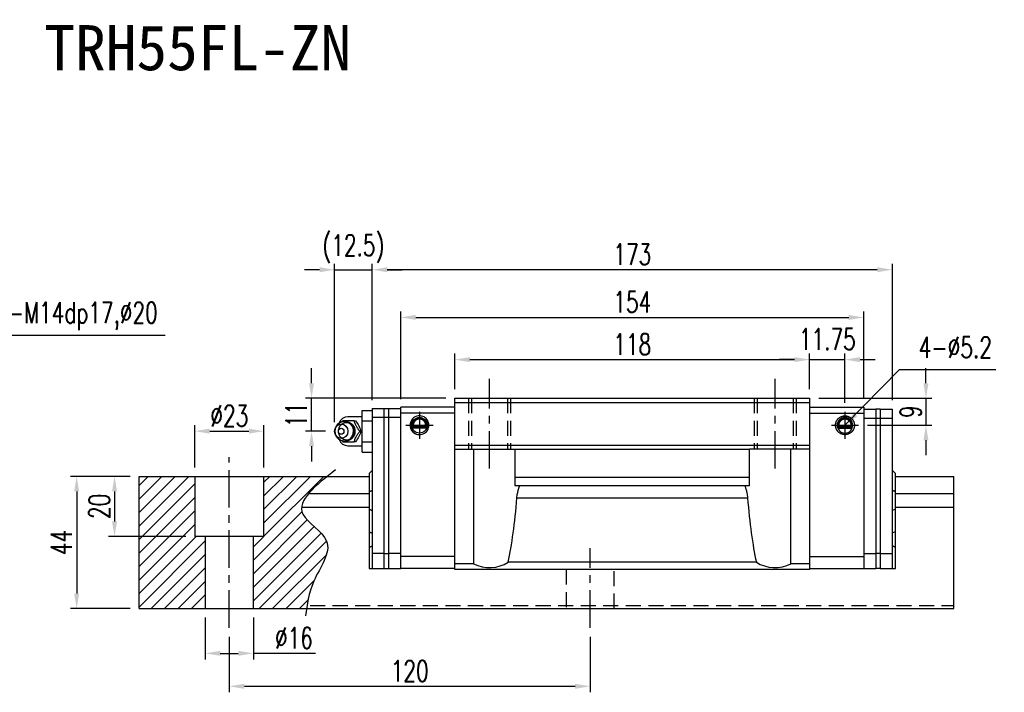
# Model space of a CAD drawing. Header units: millimetres. Extents: x 30 to 571, y 174 to 626.
# Tile 3 of 3: x 244 to 571, y 174 to 398. Entities that reach past the tile are written whole.
import ezdxf
from ezdxf.enums import TextEntityAlignment as Align

# ---------------------------------------------------------------- set-up
doc = ezdxf.new("R2010")
doc.units = ezdxf.units.MM
doc.header["$LTSCALE"] = 10
doc.linetypes.add('CENTER', pattern=[2, 1.25, -0.25, 0.25, -0.25])
doc.linetypes.add('DASHED', pattern=[0.75, 0.5, -0.25])
for name, color, linetype in [('2', 7, 'Continuous'), ('CHA', 7, 'Continuous'), ('CL', 1, 'CENTER'), ('DIM', 4, 'Continuous'), ('OUT', 3, 'Continuous')]:
    doc.layers.add(name, color=color, linetype=linetype)
doc.styles.add('DIM-7', font='SIMPLEX.shx', dxfattribs={"width": 0.7, "bigfont": 'chineset.shx'})
doc.styles.add('T', font='kaiu.ttf')
doc.dimstyles.new('CNS', dxfattribs={"dimtxt": 3.5, "dimasz": 2.5, "dimexe": 1, "dimexo": 1.5, "dimgap": 0.09, "dimtad": 0, "dimdsep": 46, "dimtxsty": 'DIM-7', "dimcen": 0.09, "dimclrd": 1, "dimclre": 1, "dimclrt": 4, "dimadec": 0, "dimazin": 0, "dimtfac": 1, "dimtix": 1, "dimtmove": 2, "dimatfit": 3, "dimfxl": 1, "dimtvp": 0.971429, "dimtolj": 1, "dimarcsym": 0})

# ---------------------------------------------------------------- blocks, each defined once
blk = doc.blocks.new('*D42')
at = {"layer": 'DEFPOINTS', "color": 0}
for p in [(283.75, 245.64), (275.59, 225.64), (302.25, 225.64)]:
    blk.add_point(p, dxfattribs=at)
at = {"layer": 'DIM', "color": 7, "lineweight": -2}
for p, q in [((280.75, 245.64), (273.59, 245.64)), ((275.59, 240.64), (275.59, 230.64)), ((299.25, 225.64), (273.59, 225.64))]:
    blk.add_line(p, q, dxfattribs=at)
at = {"layer": 'DIM', "color": 7}
for points in [[(274.75, 240.64), (276.42, 240.64), (275.59, 245.64)], [(274.75, 230.64), (276.42, 230.64), (275.59, 225.64)]]:
    blk.add_solid(points, dxfattribs=at)
at = {"layer": 'DIM', "color": 7, "insert": (270.49, 235.64), "char_height": 7, "attachment_point": 5, "rotation": 90, "style": 'DIM-7'}
blk.add_mtext('\\A1;20', dxfattribs=at)
blk = doc.blocks.new('*D43')
at = {"layer": 'DEFPOINTS', "color": 0}
for p in [(283.75, 245.64), (262.99, 201.64), (283.75, 201.64)]:
    blk.add_point(p, dxfattribs=at)
at = {"layer": 'DIM', "color": 7, "lineweight": -2}
for p, q in [((280.75, 245.64), (260.99, 245.64)), ((262.99, 240.64), (262.99, 206.64)), ((280.75, 201.64), (260.99, 201.64))]:
    blk.add_line(p, q, dxfattribs=at)
at = {"layer": 'DIM', "color": 7}
for points in [[(262.15, 240.64), (263.82, 240.64), (262.99, 245.64)], [(262.15, 206.64), (263.82, 206.64), (262.99, 201.64)]]:
    blk.add_solid(points, dxfattribs=at)
at = {"layer": 'DIM', "color": 7, "insert": (257.89, 223.64), "char_height": 7, "attachment_point": 5, "rotation": 90, "style": 'DIM-7'}
blk.add_mtext('\\A1;44', dxfattribs=at)
blk = doc.blocks.new('*D44')
at = {"layer": 'DEFPOINTS', "color": 0}
for p in [(313.75, 195.23), (433.75, 195.23), (433.75, 175.8)]:
    blk.add_point(p, dxfattribs=at)
at = {"layer": 'DIM', "color": 7, "lineweight": -2}
for p, q in [((313.75, 192.23), (313.75, 173.8)), ((433.75, 192.23), (433.75, 173.8)), ((318.75, 175.8), (428.75, 175.8))]:
    blk.add_line(p, q, dxfattribs=at)
at = {"layer": 'DIM', "color": 7}
for points in [[(318.75, 176.63), (318.75, 174.96), (313.75, 175.8)], [(428.75, 176.63), (428.75, 174.96), (433.75, 175.8)]]:
    blk.add_solid(points, dxfattribs=at)
at = {"layer": 'DIM', "color": 7, "insert": (373.75, 180.9), "char_height": 7, "attachment_point": 5, "style": 'DIM-7'}
blk.add_mtext('\\A1;120', dxfattribs=at)
blk = doc.blocks.new('*D46')
at = {"layer": 'DEFPOINTS', "color": 0}
for p in [(506.75, 284.48), (388.75, 271.64), (506.75, 271.64)]:
    blk.add_point(p, dxfattribs=at)
at = {"layer": 'DIM', "color": 7, "lineweight": -2}
for p, q in [((388.75, 274.64), (388.75, 286.48)), ((506.75, 274.64), (506.75, 286.48)), ((393.75, 284.48), (501.75, 284.48))]:
    blk.add_line(p, q, dxfattribs=at)
at = {"layer": 'DIM', "color": 7}
for points in [[(393.75, 285.31), (393.75, 283.65), (388.75, 284.48)], [(501.75, 285.31), (501.75, 283.65), (506.75, 284.48)]]:
    blk.add_solid(points, dxfattribs=at)
at = {"layer": 'DIM', "color": 7, "insert": (447.75, 289.58), "char_height": 7, "attachment_point": 5, "style": 'DIM-7'}
blk.add_mtext('\\A1;118', dxfattribs=at)
blk = doc.blocks.new('*D47')
at = {"layer": 'DEFPOINTS', "color": 0}
for p in [(518.5, 284.48), (506.75, 271.64), (518.5, 267.14)]:
    blk.add_point(p, dxfattribs=at)
at = {"layer": 'DIM', "color": 7, "lineweight": -2}
for p, q in [((506.75, 274.64), (506.75, 286.48)), ((518.5, 270.14), (518.5, 286.48)), ((501.75, 284.48), (496.75, 284.48)), ((506.75, 284.48), (518.5, 284.48)), ((523.5, 284.48), (528.5, 284.48))]:
    blk.add_line(p, q, dxfattribs=at)
at = {"layer": 'DIM', "color": 7}
for points in [[(501.75, 285.31), (501.75, 283.65), (506.75, 284.48)], [(523.5, 285.31), (523.5, 283.65), (518.5, 284.48)]]:
    blk.add_solid(points, dxfattribs=at)
at = {"layer": 'DIM', "color": 7, "insert": (512.62, 291.28), "char_height": 7, "attachment_point": 5, "style": 'DIM-7'}
blk.add_mtext('\\A1;11.75', dxfattribs=at)
blk = doc.blocks.new('*D48')
at = {"layer": 'DEFPOINTS', "color": 0}
for p in [(506.75, 271.64), (523, 262.64), (545.42, 262.64)]:
    blk.add_point(p, dxfattribs=at)
at = {"layer": 'DIM', "color": 7, "lineweight": -2}
for p, q in [((545.42, 276.64), (545.42, 281.64)), ((509.75, 271.64), (547.42, 271.64)), ((545.42, 271.64), (545.42, 262.64)), ((526, 262.64), (547.42, 262.64)), ((545.42, 257.64), (545.42, 252.64))]:
    blk.add_line(p, q, dxfattribs=at)
at = {"layer": 'DIM', "color": 7}
for points in [[(544.59, 276.64), (546.26, 276.64), (545.42, 271.64)], [(544.59, 257.64), (546.26, 257.64), (545.42, 262.64)]]:
    blk.add_solid(points, dxfattribs=at)
at = {"layer": 'DIM', "color": 7, "insert": (540.32, 267.14), "char_height": 7, "attachment_point": 5, "rotation": 90, "style": 'DIM-7'}
blk.add_mtext('\\A1;9', dxfattribs=at)
blk = doc.blocks.new('*D49')
at = {"layer": 'DEFPOINTS', "color": 0}
for p in [(325.25, 260.68), (302.25, 245.64), (325.25, 245.64)]:
    blk.add_point(p, dxfattribs=at)
at = {"layer": 'DIM', "color": 7, "lineweight": -2}
for p, q in [((302.25, 248.64), (302.25, 262.68)), ((325.25, 248.64), (325.25, 262.68)), ((307.25, 260.68), (320.25, 260.68))]:
    blk.add_line(p, q, dxfattribs=at)
at = {"layer": 'DIM', "color": 7}
for points in [[(307.25, 261.51), (307.25, 259.85), (302.25, 260.68)], [(320.25, 261.51), (320.25, 259.85), (325.25, 260.68)]]:
    blk.add_solid(points, dxfattribs=at)
at = {"layer": 'DIM', "color": 7, "insert": (313.75, 265.78), "char_height": 7, "attachment_point": 5, "style": 'DIM-7'}
blk.add_mtext('\\A1;%%c23', dxfattribs=at)
blk = doc.blocks.new('*D50')
at = {"layer": 'DEFPOINTS', "color": 0}
for p in [(305.75, 201.64), (321.75, 201.64), (321.75, 186.76)]:
    blk.add_point(p, dxfattribs=at)
at = {"layer": 'DIM', "color": 7, "lineweight": -2}
for p, q in [((305.75, 198.64), (305.75, 184.76)), ((321.75, 198.64), (321.75, 184.76)), ((310.75, 186.76), (316.75, 186.76)), ((342.43, 186.76), (321.75, 186.76))]:
    blk.add_line(p, q, dxfattribs=at)
at = {"layer": 'DIM', "color": 7}
for points in [[(310.75, 187.59), (310.75, 185.93), (305.75, 186.76)], [(316.75, 187.59), (316.75, 185.93), (321.75, 186.76)]]:
    blk.add_solid(points, dxfattribs=at)
at = {"layer": 'DIM', "color": 7, "insert": (335.23, 191.86), "char_height": 7, "attachment_point": 5, "style": 'DIM-7'}
blk.add_mtext('\\A1;%%c16', dxfattribs=at)
blk = doc.blocks.new('*D53')
at = {"layer": 'DEFPOINTS', "color": 0}
for p in [(361.25, 314.38), (361.25, 267.94), (534.25, 267.94)]:
    blk.add_point(p, dxfattribs=at)
at = {"layer": 'DIM', "color": 7, "lineweight": -2}
for p, q in [((361.25, 270.94), (361.25, 316.38)), ((529.25, 314.38), (366.25, 314.38)), ((534.25, 270.94), (534.25, 316.38))]:
    blk.add_line(p, q, dxfattribs=at)
at = {"layer": 'DIM', "color": 7}
for points in [[(366.25, 315.22), (366.25, 313.55), (361.25, 314.38)], [(529.25, 315.22), (529.25, 313.55), (534.25, 314.38)]]:
    blk.add_solid(points, dxfattribs=at)
at = {"layer": 'DIM', "color": 7, "insert": (447.75, 319.48), "char_height": 7, "attachment_point": 5, "style": 'DIM-7'}
blk.add_mtext('\\A1;173', dxfattribs=at)
blk = doc.blocks.new('*D54')
at = {"layer": 'DEFPOINTS', "color": 0}
for p in [(524.75, 298.52), (524.75, 268.58), (370.75, 268.29)]:
    blk.add_point(p, dxfattribs=at)
at = {"layer": 'DIM', "color": 7, "lineweight": -2}
for p, q in [((370.75, 271.29), (370.75, 300.52)), ((375.75, 298.52), (519.75, 298.52)), ((524.75, 271.58), (524.75, 300.52))]:
    blk.add_line(p, q, dxfattribs=at)
at = {"layer": 'DIM', "color": 7}
for points in [[(375.75, 299.36), (375.75, 297.69), (370.75, 298.52)], [(519.75, 299.36), (519.75, 297.69), (524.75, 298.52)]]:
    blk.add_solid(points, dxfattribs=at)
at = {"layer": 'DIM', "color": 7, "insert": (447.75, 303.62), "char_height": 7, "attachment_point": 5, "style": 'DIM-7'}
blk.add_mtext('\\A1;154', dxfattribs=at)
blk = doc.blocks.new('*D55')
at = {"layer": 'DEFPOINTS', "color": 0}
for p in [(341.1, 271.64), (388.75, 271.64), (348.75, 260.64)]:
    blk.add_point(p, dxfattribs=at)
at = {"layer": 'DIM', "color": 7, "lineweight": -2}
for p, q in [((341.1, 276.64), (341.1, 281.64)), ((385.75, 271.64), (339.1, 271.64)), ((341.1, 260.64), (341.1, 271.64)), ((345.75, 260.64), (339.1, 260.64)), ((341.1, 255.64), (341.1, 250.64))]:
    blk.add_line(p, q, dxfattribs=at)
at = {"layer": 'DIM', "color": 7}
for points in [[(340.26, 276.64), (341.93, 276.64), (341.1, 271.64)], [(340.26, 255.64), (341.93, 255.64), (341.1, 260.64)]]:
    blk.add_solid(points, dxfattribs=at)
at = {"layer": 'DIM', "color": 7, "insert": (336, 266.14), "char_height": 7, "attachment_point": 5, "rotation": 90, "style": 'DIM-7'}
blk.add_mtext('\\A1;11', dxfattribs=at)
blk = doc.blocks.new('*D56')
at = {"layer": 'DEFPOINTS', "color": 0}
for p in [(361.25, 314.38), (361.25, 267.94), (348.75, 260.64)]:
    blk.add_point(p, dxfattribs=at)
at = {"layer": 'DIM', "color": 7, "lineweight": -2}
for p, q in [((343.75, 314.38), (338.75, 314.38)), ((348.75, 263.64), (348.75, 316.38)), ((348.75, 314.38), (361.25, 314.38)), ((361.25, 270.94), (361.25, 316.38)), ((366.25, 314.38), (371.25, 314.38))]:
    blk.add_line(p, q, dxfattribs=at)
at = {"layer": 'DIM', "color": 7}
for points in [[(343.75, 315.22), (343.75, 313.55), (348.75, 314.38)], [(366.25, 315.22), (366.25, 313.55), (361.25, 314.38)]]:
    blk.add_solid(points, dxfattribs=at)
at = {"layer": 'DIM', "color": 7, "insert": (355, 321.32), "char_height": 7, "attachment_point": 5, "style": 'DIM-7'}
blk.add_mtext('\\A1;(12.5)', dxfattribs=at)

msp = doc.modelspace()

# ---------------------------------------------------------------- hatches: boundary and pattern name
at = {"layer": 'DIM'}
h = msp.add_hatch(dxfattribs=at)
h.set_pattern_fill('ANSI31', color=0, style=0)
h.set_pattern_definition([(45, (5.8392, -340.665), (-2.245064, 2.245064), [])])
h.paths.add_polyline_path([(302.247, 245.643), (283.747, 245.643), (283.747, 201.643), (305.747, 201.643), (305.747, 225.643), (302.247, 225.643)])
edge = h.paths.add_edge_path()
edge.add_line((321.747, 201.643), (339.442, 201.643))
edge.add_spline(control_points=[(339.442, 201.643), (339.884, 204.645), (341.392, 212.196), (350.841, 224.29), (332.892, 233.705), (340.911, 241.281), (346.372, 245.643)], knot_values=[2.5847969, 2.5847969, 2.5847969, 2.5847969, 11.9227753, 25.9513579, 37.9037828, 53.6078073, 53.6078073, 53.6078073, 53.6078073], degree=3, periodic=0)
edge.add_line((346.372, 245.643), (325.247, 245.643))
edge.add_line((325.247, 245.643), (325.247, 225.643))
edge.add_line((325.247, 225.643), (321.747, 225.643))
edge.add_line((321.747, 225.643), (321.747, 201.643))

# ---------------------------------------------------------------- linework, layer by layer
at = {"layer": '2', "color": 0, "linetype": 'Continuous'}
for p, q in [((388.747, 268.643), (370.747, 268.643)), ((370.747, 214.943), (370.747, 268.643)), ((506.747, 268.643), (524.747, 268.643)), ((524.747, 268.643), (524.747, 266.404)), ((357.897, 265.443), (353.164, 265.443)), ((357.897, 267.571), (361.247, 267.571)), ((357.897, 264.107), (357.897, 267.571)), ((361.247, 268.243), (361.247, 219.643)), ((361.247, 268.243), (370.747, 268.243)), ((370.747, 265.243), (361.247, 265.243)), ((365.247, 264.943), (365.247, 268.243)), ((366.747, 264.943), (366.747, 268.243)), ((388.747, 266.644), (370.747, 266.644)), ((506.747, 266.644), (524.747, 266.644)), ((524.747, 267.943), (528.747, 267.943)), ((524.747, 266.404), (524.747, 214.943)), ((530.247, 267.943), (528.747, 267.943)), ((528.747, 267.943), (528.747, 264.943)), ((530.247, 267.943), (530.247, 264.943)), ((530.247, 267.943), (534.247, 267.943)), ((534.247, 214.943), (534.247, 267.943)), ((349.544, 262.602), (349.18, 262.068)), ((357.897, 257.179), (357.897, 264.107)), ((357.897, 264.107), (361.247, 264.107)), ((365.247, 219.643), (365.247, 264.943)), ((366.747, 219.643), (366.747, 264.943)), ((379.242, 262.143), (374.752, 262.143)), ((379.023, 262.432), (374.97, 262.432)), ((516.252, 262.143), (520.742, 262.143)), ((520.523, 262.432), (516.47, 262.432)), ((528.747, 264.943), (524.747, 264.943)), ((528.747, 264.943), (528.747, 219.643)), ((530.247, 264.943), (528.747, 264.943)), ((530.247, 264.943), (530.247, 219.643)), ((534.247, 264.943), (530.247, 264.943)), ((349.18, 259.218), (349.544, 258.684)), ((379.471, 261.843), (374.523, 261.843)), ((379.417, 261.692), (374.577, 261.692)), ((516.023, 261.843), (520.971, 261.843)), ((516.077, 261.692), (520.917, 261.692)), ((353.164, 255.843), (357.897, 255.843)), ((357.897, 253.715), (357.897, 257.179)), ((357.897, 257.179), (361.247, 257.179)), ((357.897, 253.715), (361.247, 253.715)), ((283.747, 245.643), (360.247, 245.643)), ((283.747, 201.643), (283.747, 245.643)), ((302.247, 245.643), (302.247, 225.643)), ((325.247, 225.643), (325.247, 245.643)), ((360.247, 246.643), (361.247, 247.643)), ((360.247, 246.643), (360.247, 227.227)), ((535.247, 227.229), (535.247, 246.643)), ((535.247, 245.643), (554.645, 245.643)), ((554.645, 201.643), (554.645, 245.643)), ((340.146, 239.935), (360.247, 239.935)), ((535.247, 239.935), (554.645, 239.935)), ((337.82, 235.351), (360.247, 235.351)), ((535.247, 234.729), (534.247, 234.315)), ((535.247, 235.351), (554.645, 235.351)), ((360.247, 227.227), (360.247, 222.056)), ((535.247, 227.229), (534.247, 226.815)), ((535.247, 222.056), (535.247, 227.229)), ((325.247, 225.643), (302.247, 225.643)), ((305.747, 225.643), (305.747, 201.643)), ((321.747, 201.643), (321.747, 225.643)), ((360.247, 222.056), (360.247, 214.943)), ((365.247, 219.943), (361.247, 219.943)), ((361.247, 219.943), (361.247, 214.943)), ((365.247, 219.943), (366.747, 219.943)), ((365.247, 214.943), (365.247, 219.943)), ((366.747, 214.943), (366.747, 219.943)), ((370.747, 219.943), (366.747, 219.943)), ((524.747, 219.943), (528.747, 219.943)), ((528.747, 219.943), (528.747, 214.943)), ((530.247, 219.943), (528.747, 219.943)), ((530.247, 219.943), (530.247, 214.943)), ((530.247, 219.943), (534.247, 219.943)), ((535.247, 214.943), (535.247, 222.056)), ((388.747, 218.943), (370.747, 218.943)), ((506.747, 218.943), (524.747, 218.943)), ((360.247, 214.943), (361.247, 214.943)), ((361.247, 214.943), (365.247, 214.943)), ((365.247, 214.943), (366.747, 214.943)), ((366.747, 214.943), (370.747, 214.943)), ((368.247, 214.943), (370.747, 214.943)), ((388.747, 214.943), (370.747, 214.943)), ((506.747, 214.943), (524.747, 214.943)), ((524.747, 214.943), (528.747, 214.943)), ((530.247, 214.943), (528.747, 214.943)), ((530.247, 214.943), (534.247, 214.943)), ((534.247, 214.943), (535.247, 214.943)), ((283.747, 201.643), (554.645, 201.643))]:
    msp.add_line(p, q, dxfattribs=at)
at = {"layer": '2', "color": 7, "linetype": 'DASHED'}
for p, q in [((393.247, 271.643), (393.247, 254.643)), ((394.247, 271.643), (394.247, 254.643)), ((406.247, 271.643), (406.247, 254.643)), ((407.247, 271.643), (407.247, 254.643)), ((488.247, 271.643), (488.247, 254.643)), ((489.247, 271.643), (489.247, 254.643)), ((501.247, 271.643), (501.247, 254.643)), ((502.247, 271.643), (502.247, 254.643))]:
    msp.add_line(p, q, dxfattribs=at)
at = {"layer": '2', "color": 0, "linetype": 'DASHED'}
for p, q in [((425.747, 214.643), (425.747, 201.643)), ((441.747, 201.643), (441.747, 214.643))]:
    msp.add_line(p, q, dxfattribs=at)
at = {"layer": '2', "color": 0, "linetype": 'Continuous'}
msp.add_circle((376.997, 262.643), 2.6, dxfattribs=at)
at = {"layer": '2', "color": 0, "linetype": 'Continuous', "extrusion": (0, 0, -1)}
msp.add_circle((-518.497, 262.643), 2.6, dxfattribs=at)
at = {"layer": '2', "color": 0, "linetype": 'Continuous'}
for centre, radius, start, end in [((353.164, 262.443), 3, 89.99998, 161.42204), ((376.997, 262.643), 3.098, 141.48563, 180), ((376.997, 262.643), 3.098, 180, 269.4375), ((353.164, 258.843), 3, 198.57796, 270.00002)]:
    msp.add_arc(centre, radius, start, end, dxfattribs=at)
for centre, major_axis in [((350.964, 260.643), (0, -2.4)), ((351.997, 260.643), (0, -3.3)), ((352.812, 260.643), (0, -2.962)), ((350.964, 260.643), (0, -1))]:
    msp.add_ellipse(centre, major_axis=major_axis, ratio=0.9238797, dxfattribs=at)
for centre, major_axis, start_param, end_param in [((351.997, 260.643), (0, -3.3), 1.5707964, 4.0768055), ((352.812, 260.643), (0, -2.962), 1.5707964, 2.6988246), ((351.997, 260.643), (0, -3.3), 5.3478744, 6.2831853), ((351.997, 260.643), (0, -3.3), 0, 1.5707962), ((352.812, 260.643), (0, -2.962), 0.4234277, 1.5707964)]:
    msp.add_ellipse(centre, major_axis=major_axis, ratio=0.9238797, start_param=start_param, end_param=end_param, dxfattribs=at)
for points, degree, knots in [([(376.997, 265.781), (376.707, 265.757), (376.134, 265.711), (375.348, 265.354), (374.696, 264.83), (374.215, 264.167), (373.924, 263.423), (373.813, 262.529), (374.008, 261.448), (374.784, 260.239), (375.955, 259.574), (376.769, 259.521), (376.997, 259.506)], 3, [0, 0, 0, 0, 0.088414, 0.1748885, 0.2594231, 0.3420175, 0.4226713, 0.5013844, 0.6152487, 0.7511468, 0.9302271, 1, 1, 1, 1]), ([(376.997, 259.506), (377.287, 259.529), (377.86, 259.575), (378.646, 259.932), (379.297, 260.456), (379.779, 261.12), (380.07, 261.864), (380.181, 262.758), (379.986, 263.838), (379.209, 265.048), (378.038, 265.712), (377.225, 265.766), (376.997, 265.781)], 3, [0, 0, 0, 0, 0.088414, 0.1748885, 0.2594231, 0.3420175, 0.4226713, 0.5013844, 0.6152487, 0.7511468, 0.9302271, 1, 1, 1, 1]), ([(518.497, 259.506), (517.867, 259.509), (517.297, 259.744), (516.72, 259.983), (515.837, 260.866), (515.359, 262.019), (515.359, 263.267), (515.837, 264.42), (516.719, 265.303), (517.297, 265.542), (517.867, 265.778), (518.497, 265.781)], 2, [0, 0, 0, 0.125, 0.125, 0.25, 0.375, 0.5, 0.625, 0.75, 0.875, 0.875, 1, 1, 1]), ([(518.497, 265.781), (519.126, 265.778), (519.697, 265.542), (520.274, 265.303), (521.157, 264.421), (521.634, 263.268), (521.634, 262.02), (521.157, 260.867), (520.275, 259.984), (519.697, 259.744), (519.127, 259.509), (518.497, 259.506)], 2, [0, 0, 0, 0.125, 0.125, 0.25, 0.375, 0.5, 0.625, 0.75, 0.875, 0.875, 1, 1, 1]), ([(355.288, 264.143), (354.569, 264.143), (353.801, 264.143), (352.493, 264.143), (352.007, 264.143), (351.554, 264.143)], 3, [0, 0, 0, 0, 0.5, 0.5, 1, 1, 1, 1]), ([(355.297, 260.643), (355.297, 260.893), (355.241, 261.39), (354.984, 262.118), (354.556, 262.776), (353.981, 263.32), (353.296, 263.709), (352.616, 263.914), (352.179, 263.933), (351.997, 263.925)], 3, [0, 0, 0, 0, 0.1424122, 0.2912277, 0.4421098, 0.5939693, 0.7455107, 0.8956214, 1, 1, 1, 1]), ([(357.155, 260.643), (356.889, 260.989), (356.622, 261.343), (356.205, 261.972), (356.045, 262.241), (355.775, 262.769), (355.664, 263.031), (355.461, 263.577), (355.372, 263.862), (355.288, 264.143)], 3, [0, 0, 0, 0, 0.316279, 0.316279, 0.5305075, 0.5305075, 0.7443494, 0.7443494, 1, 1, 1, 1]), ([(355.703, 264.143), (356.115, 263.596), (356.513, 263.011), (357.166, 261.789), (357.398, 261.193), (357.569, 260.643)], 3, [0, 0, 0, 0, 0.5, 0.5, 1, 1, 1, 1]), ([(379.242, 262.143), (379.27, 262.268), (379.307, 262.531), (379.288, 262.974), (379.196, 263.344), (379.086, 263.613), (378.985, 263.806), (378.869, 263.985), (378.734, 264.156), (378.57, 264.327), (378.321, 264.536), (378.019, 264.717), (377.68, 264.845), (377.411, 264.911), (377.139, 264.944), (376.767, 264.945), (376.289, 264.858), (375.835, 264.645), (375.521, 264.415), (375.31, 264.216), (375.135, 264.002), (374.986, 263.771), (374.866, 263.522), (374.775, 263.261), (374.715, 262.98), (374.692, 262.694), (374.703, 262.414), (374.732, 262.232), (374.752, 262.143)], 3, [0, 0, 0, 0, 0.0625, 0.125, 0.1875, 0.21875, 0.25, 0.28125, 0.3125, 0.34375, 0.375, 0.4375, 0.46875, 0.5, 0.53125, 0.5625, 0.625, 0.6875, 0.71875, 0.75, 0.78125, 0.8125, 0.84375, 0.875, 0.90625, 0.9375, 0.96875, 1, 1, 1, 1]), ([(379.023, 262.432), (379.066, 262.644), (379.055, 262.861), (379.044, 263.075), (378.981, 263.286), (378.919, 263.491), (378.808, 263.681), (378.7, 263.867), (378.55, 264.026), (378.402, 264.183), (378.221, 264.306), (378.043, 264.427), (377.841, 264.51), (377.643, 264.592), (377.427, 264.634), (377.215, 264.675), (376.997, 264.675), (376.556, 264.675), (376.153, 264.51), (375.741, 264.341), (375.444, 264.027), (375.295, 263.868), (375.076, 263.493), (374.95, 263.078), (374.927, 262.645), (374.97, 262.432)], 2, [0, 0, 0, 0.0625, 0.0625, 0.125, 0.125, 0.1875, 0.1875, 0.25, 0.25, 0.3125, 0.3125, 0.375, 0.375, 0.4375, 0.4375, 0.5, 0.5, 0.625, 0.625, 0.75, 0.75, 0.8125, 0.875, 0.9375, 1, 1, 1]), ([(516.252, 262.143), (516.226, 262.298), (516.174, 262.603), (516.244, 263.285), (516.625, 264.118), (517.448, 264.778), (518.5, 265.027), (519.553, 264.774), (520.359, 264.122), (520.848, 263.114), (520.778, 262.472), (520.742, 262.143)], 3, [0, 0, 0, 0, 0.0639527, 0.1259656, 0.2507038, 0.3759125, 0.5009438, 0.6259192, 0.7509262, 0.872382, 1, 1, 1, 1]), ([(520.523, 262.432), (520.607, 262.868), (520.355, 263.703), (520.049, 264.027), (519.753, 264.341), (519.34, 264.511), (518.94, 264.675), (518.055, 264.675), (517.654, 264.511), (517.242, 264.342), (516.945, 264.027), (516.639, 263.704), (516.386, 262.869), (516.47, 262.432)], 2, [0, 0, 0, 0.125, 0.25, 0.25, 0.375, 0.375, 0.5, 0.625, 0.625, 0.75, 0.75, 0.875, 1, 1, 1]), ([(352.338, 257.365), (352.386, 257.368), (352.681, 257.396), (353.213, 257.547), (353.873, 257.894), (354.435, 258.378), (354.875, 258.972), (355.174, 259.65), (355.284, 260.224), (355.297, 260.556), (355.297, 260.643)], 3, [0, 0, 0, 0, 0.0297339, 0.1848987, 0.3380427, 0.4898314, 0.6411412, 0.7929758, 0.9463445, 1, 1, 1, 1]), ([(355.288, 257.143), (355.392, 257.489), (355.502, 257.843), (355.756, 258.472), (355.882, 258.741), (356.176, 259.269), (356.344, 259.531), (356.724, 260.077), (356.94, 260.362), (357.155, 260.643)], 3, [0, 0, 0, 0, 0.316279, 0.316279, 0.5305075, 0.5305075, 0.7443494, 0.7443494, 1, 1, 1, 1]), ([(357.569, 260.643), (357.399, 260.096), (357.172, 259.511), (356.521, 258.289), (356.118, 257.693), (355.703, 257.143)], 3, [0, 0, 0, 0, 0.5, 0.5, 1, 1, 1, 1]), ([(351.554, 257.143), (352.014, 257.143), (352.508, 257.143), (353.856, 257.143), (354.58, 257.143), (355.288, 257.143)], 3, [0, 0, 0, 0, 0.5, 0.5, 1, 1, 1, 1])]:
    msp.add_open_spline(points, degree=degree, knots=knots, dxfattribs=at)
for points, degree in [([(351.554, 264.143), (351.466, 264.028), (351.378, 263.913), (351.29, 263.796)], 3), ([(355.288, 264.143), (355.703, 264.143)], 1), ([(374.97, 262.432), (374.857, 262.292), (374.752, 262.143)], 2), ([(379.023, 262.432), (379.096, 262.335), (379.169, 262.239), (379.242, 262.143)], 3), ([(516.47, 262.192), (516.358, 262.053), (516.252, 261.903)], 2), ([(520.523, 262.372), (520.596, 262.276), (520.669, 262.179), (520.742, 262.083)], 3), ([(357.155, 260.643), (357.57, 260.643)], 1), ([(351.31, 257.464), (351.391, 257.356), (351.473, 257.25), (351.554, 257.143)], 3), ([(352.019, 257.364), (352.076, 257.361), (352.133, 257.36), (352.19, 257.36)], 3), ([(355.703, 257.143), (355.288, 257.143)], 1), ([(535.247, 246.643), (534.247, 247.643)], 1), ([(360.247, 240.558), (361.247, 240.972)], 1), ([(535.247, 240.556), (534.247, 240.971)], 1), ([(360.247, 234.727), (361.247, 234.314)], 1), ([(360.247, 227.227), (361.247, 226.814)], 1), ([(360.247, 222.056), (361.247, 222.471)], 1), ([(535.247, 222.056), (534.247, 222.471)], 1)]:
    msp.add_open_spline(points, degree=degree, dxfattribs=at)
at = {"layer": '2', "color": 0, "linetype": 'DASHED'}
msp.add_open_spline([(340.62, 202.643), (554.645, 202.643)], degree=1, dxfattribs=at)
at = {"layer": 'CL', "color": 0}
for p, q in [((400.247, 248.231), (400.247, 278.056)), ((495.247, 248.231), (495.247, 278.056)), ((376.997, 267.143), (376.997, 258.143)), ((518.497, 267.143), (518.497, 258.143)), ((372.497, 262.643), (381.497, 262.643)), ((513.997, 262.643), (522.997, 262.643)), ((313.747, 195.231), (313.747, 252.056)), ((433.747, 195.231), (433.747, 221.72))]:
    msp.add_line(p, q, dxfattribs=at)
at = {"layer": 'DIM', "color": 0}
msp.add_open_spline([(349.118, 247.801), (342.584, 242.709), (331.779, 234.289), (350.841, 224.29), (340.717, 211.332), (339.613, 203.019), (339.108, 199.211)], degree=3, knots=[0, 0, 0, 0, 18.2888214, 30.2412463, 44.2698289, 56.1319341, 56.1319341, 56.1319341, 56.1319341], dxfattribs=at)
at = {"layer": 'OUT', "color": 7}
for p, q in [((388.747, 271.643), (506.747, 271.643)), ((388.747, 214.643), (388.747, 271.643)), ((506.747, 270.093), (388.747, 270.093)), ((506.747, 271.643), (506.747, 214.643)), ((506.747, 255.863), (388.747, 255.863)), ((388.747, 254.643), (408.747, 254.643)), ((394.979, 254.643), (394.979, 216.54)), ((408.747, 254.643), (486.747, 254.643)), ((408.747, 254.643), (408.747, 245.382)), ((506.747, 254.643), (486.747, 254.643)), ((486.747, 245.382), (486.747, 254.643)), ((500.515, 216.54), (500.515, 254.643)), ((408.747, 245.382), (486.747, 245.382)), ((408.747, 245.382), (408.747, 242.643)), ((408.747, 242.643), (486.747, 242.643)), ((486.747, 242.643), (486.747, 245.382)), ((409.389, 238.511), (486.105, 238.511)), ((394.979, 216.54), (388.747, 216.54)), ((489.022, 217.105), (406.472, 217.105)), ((506.747, 216.54), (500.515, 216.54)), ((506.747, 214.643), (388.747, 214.643))]:
    msp.add_line(p, q, dxfattribs=at)
for centre, major_axis, ratio, start_param, end_param in [((400.247, 261.491), (0, 56.713), 0.176327, 3.8134975, 4.2952029), ((495.247, 261.491), (0, 56.713), 0.176327, 1.9879824, 2.4696878), ((400.247, 223.674), (10, 0), 0.8392707, 4.1575779, 5.3842938), ((495.247, 223.674), (10, 0), 0.8392707, 4.0404842, 5.2672)]:
    msp.add_ellipse(centre, major_axis=major_axis, ratio=ratio, start_param=start_param, end_param=end_param, dxfattribs=at)
for points, knots in [([(409.389, 238.511), (409.427, 239.001), (409.495, 239.462), (409.622, 240.115), (409.669, 240.326), (409.763, 240.721), (409.812, 240.907), (409.907, 241.259), (409.954, 241.424), (410.041, 241.724), (410.081, 241.86), (410.15, 242.102), (410.179, 242.208), (410.224, 242.389), (410.238, 242.461), (410.244, 242.516)], [0, 0, 0, 0, 0.25, 0.25, 0.375, 0.375, 0.5, 0.5, 0.625, 0.625, 0.75, 0.75, 0.875, 0.875, 1, 1, 1, 1]), ([(410.24, 242.551), (410.24, 242.587), (410.241, 242.639), (410.216, 242.642), (410.209, 242.643)], [0, 0, 0, 0, 0.6804166, 1, 1, 1, 1]), ([(485.285, 242.643), (485.259, 242.643), (485.247, 242.617), (485.247, 242.515), (485.26, 242.438), (485.307, 242.235), (485.341, 242.111), (485.424, 241.82), (485.474, 241.65), (485.581, 241.278), (485.638, 241.075), (485.753, 240.633), (485.811, 240.393), (485.917, 239.895), (485.965, 239.635), (486.048, 239.088), (486.082, 238.802), (486.105, 238.511)], [0, 0, 0, 0, 0.125, 0.125, 0.25, 0.25, 0.375, 0.375, 0.5, 0.5, 0.625, 0.625, 0.75, 0.75, 0.875, 0.875, 1, 1, 1, 1])]:
    msp.add_open_spline(points, degree=3, knots=knots, dxfattribs=at)

# ---------------------------------------------------------------- texts
at = {"layer": 'CHA', "color": 7, "style": 'T'}
msp.add_text('TRH55FL-ZN', height=15, dxfattribs=at).set_placement((303.281, 388.127), align=Align.MIDDLE)
at = {"layer": 'DIM', "color": 7, "insert": (235.771, 294.242), "char_height": 7, "attachment_point": 7, "style": 'DIM-7'}
msp.add_mtext('\\A1;4-M14dp17,%%C20', dxfattribs=at)
at = {"layer": 'DIM', "color": 0, "insert": (543.003, 285.096), "char_height": 7, "attachment_point": 7, "style": 'DIM-7'}
msp.add_mtext('\\A1;4-%%C5.2', dxfattribs=at)

# ---------------------------------------------------------------- dimensions: what is measured, and where the dimension line sits
at = {"layer": 'DIM', "color": 0}
for base, p1, p2, text, picture, middle in [((361.247, 314.383), (348.747, 260.643), (361.247, 267.943), '(<>)', '*D56', (354.997, 321.316)), ((325.247, 260.679), (302.247, 245.643), (325.247, 245.643), '%%c<>', '*D49', (313.747, 265.779))]:
    dim = msp.add_linear_dim(base=base, p1=p1, p2=p2, text=text, dimstyle='CNS', override={"dimscale": 2, "dimgap": 0.8, "dimtad": 1, "dimclrd": 7, "dimclre": 7, "dimclrt": 7, "dimadec": 2, "dimazin": 2, "dimtmove": 1}, dxfattribs=at)
    dim.commit()
    dim.dimension.update_dxf_attribs({"geometry": picture, "text_midpoint": middle})
for base, p1, p2, override, picture, middle in [((361.247, 314.383), (534.247, 267.943), (361.247, 267.943), {"dimscale": 2, "dimgap": 0.8, "dimtad": 1, "dimclrd": 7, "dimclre": 7, "dimclrt": 7, "dimadec": 2, "dimazin": 2, "dimtmove": 1}, '*D53', (447.747, 319.483)), ((524.747, 298.523), (370.747, 268.293), (524.747, 268.583), {"dimscale": 2, "dimgap": 0.8, "dimtad": 1, "dimclrd": 7, "dimclre": 7, "dimclrt": 7, "dimadec": 2, "dimazin": 2, "dimtmove": 1}, '*D54', (447.747, 303.623)), ((518.497, 284.48), (506.747, 271.643), (518.497, 267.143), {"dimscale": 2, "dimgap": 0.8, "dimclrd": 7, "dimclre": 7, "dimclrt": 7, "dimadec": 2, "dimazin": 2}, '*D47', (512.622, 291.28)), ((506.747, 284.48), (388.747, 271.643), (506.747, 271.643), {"dimscale": 2, "dimgap": 0.8, "dimtad": 1, "dimclrd": 7, "dimclre": 7, "dimclrt": 7, "dimadec": 2, "dimazin": 2, "dimtmove": 1}, '*D46', (447.747, 289.58)), ((433.747, 175.798), (313.747, 195.231), (433.747, 195.231), {"dimscale": 2, "dimgap": 0.8, "dimtad": 1, "dimclrd": 7, "dimclre": 7, "dimclrt": 7, "dimadec": 2, "dimazin": 2, "dimtmove": 1}, '*D44', (373.747, 180.898))]:
    dim = msp.add_linear_dim(base=base, p1=p1, p2=p2, dimstyle='CNS', override=override, dxfattribs=at)
    dim.commit()
    dim.dimension.update_dxf_attribs({"geometry": picture, "text_midpoint": middle})
for base, p1, p2, picture, middle in [((341.095, 271.643), (348.747, 260.643), (388.747, 271.643), '*D55', (335.995, 266.143)), ((545.423, 262.643), (506.747, 271.643), (522.997, 262.643), '*D48', (540.323, 267.143)), ((262.988, 201.643), (283.747, 245.643), (283.747, 201.643), '*D43', (257.888, 223.643)), ((275.587, 225.643), (283.747, 245.643), (302.247, 225.643), '*D42', (270.487, 235.643))]:
    dim = msp.add_linear_dim(base=base, p1=p1, p2=p2, angle=90, dimstyle='CNS', override={"dimscale": 2, "dimgap": 0.8, "dimtad": 1, "dimclrd": 7, "dimclre": 7, "dimclrt": 7, "dimadec": 2, "dimazin": 2, "dimtmove": 1}, dxfattribs=at)
    dim.commit()
    dim.dimension.update_dxf_attribs({"geometry": picture, "text_midpoint": middle})
dim = msp.add_linear_dim(base=(321.747, 186.76), p1=(305.747, 201.643), p2=(321.747, 201.643), text='%%c<>', dimstyle='CNS', override={"dimscale": 2, "dimgap": 0.8, "dimtad": 1, "dimclrd": 7, "dimclre": 7, "dimclrt": 7, "dimadec": 2, "dimazin": 2, "dimtmove": 1}, dxfattribs=at)
dim.commit()
dim.dimension.update_dxf_attribs({"geometry": '*D50', "text_midpoint": (335.23, 187.477), "dimtype": 160})

# ---------------------------------------------------------------- leaders
at = {"layer": 'DIM', "color": 7, "annotation_type": 0, "has_hookline": 1, "hookline_direction": 0, "text_width": 56.7}
msp.add_leader([(207.176, 271.643), (229.171, 292.642), (234.171, 292.642)], dimstyle='CNS', override={"dimscale": 2, "dimgap": 0.8, "dimtad": 1, "dimclrd": 7, "dimclre": 4, "dimadec": 2, "dimazin": 2, "dimtmove": 1}, dxfattribs=at)
at = {"layer": 'DIM', "color": 0, "annotation_type": 0, "has_hookline": 1, "hookline_direction": 0, "text_width": 25.433}
msp.add_leader([(518.497, 262.643), (536.665, 281.174), (541.665, 281.174)], dimstyle='CNS', override={"dimscale": 2, "dimgap": 0.8, "dimtad": 1, "dimclrd": 7, "dimclre": 4, "dimadec": 2, "dimazin": 2, "dimtmove": 1}, dxfattribs=at)

doc.saveas('drawing.dxf')
